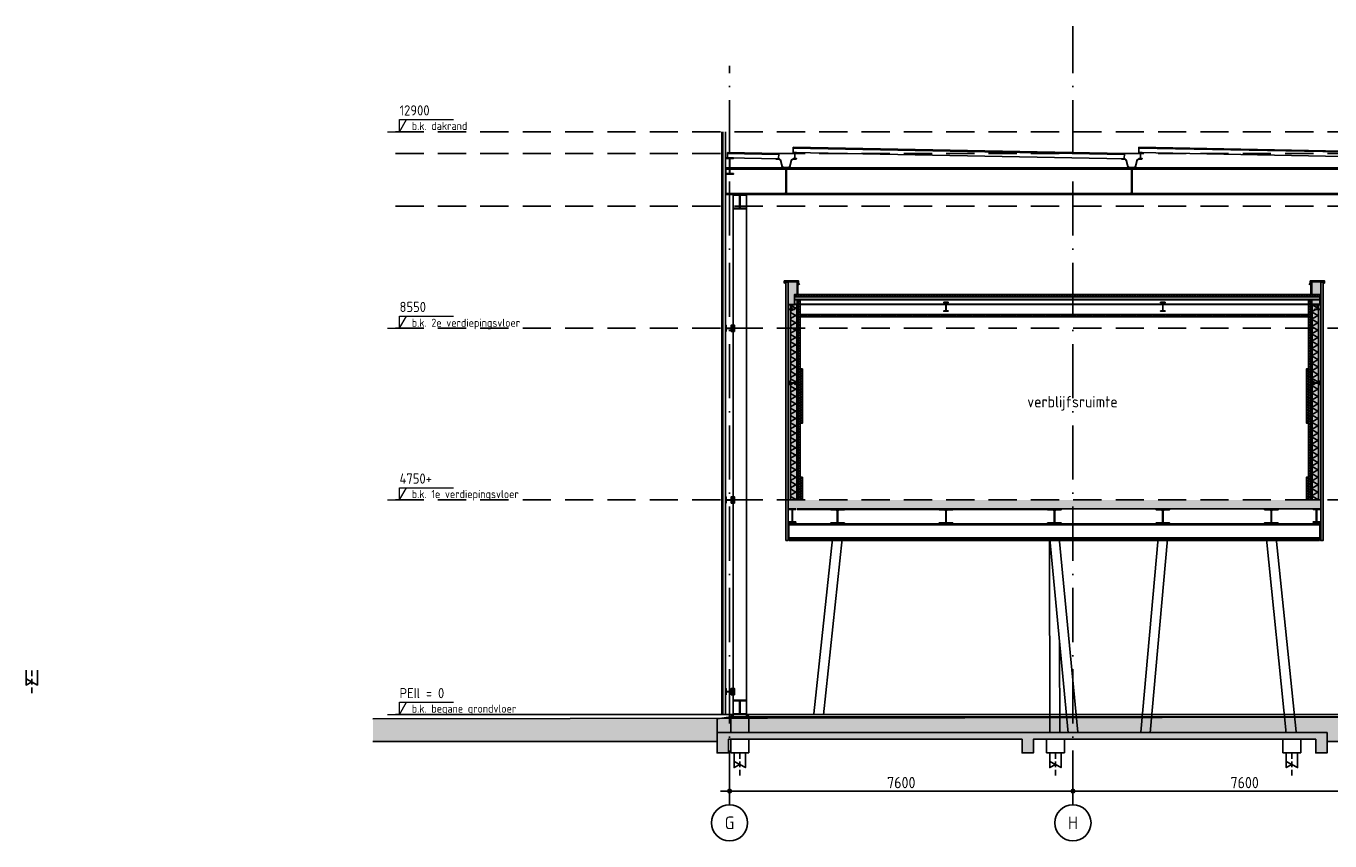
# Model space of a CAD drawing. Header units: millimetres. Extents: x -14070 to 121216, y 14949 to 85047.
# Tile 1 of 33: x -14070 to 14787, y 16840 to 34880. Entities that reach past the tile are written whole.
import ezdxf
from ezdxf.enums import TextEntityAlignment as Align

# ---------------------------------------------------------------- set-up
doc = ezdxf.new("R2010")
doc.units = ezdxf.units.MM
doc.header["$LTSCALE"] = 100
for name, pattern in [('ACAD_ISO10W100', [18, 12, -3, 0, -3]), ('gevels$0$ACAD_ISO10W100', [18, 12, -3, 0, -3]), ('HIDDEN2', [0.1875, 0.125, -0.0625])]:
    doc.linetypes.add(name, pattern=pattern)
doc.layers.get('Defpoints').update_dxf_attribs({"color": 181})
for name, color, linetype in [('A--L$7--_stramien', 1, 'Continuous'), ('A--L28--_hoofddraagkonstrukties', 3, 'Continuous'), ('A--T$7--_stramien', 7, 'Continuous'), ('AM$1A---_MAATVOERING', 2, 'Continuous'), ('BURO_60', 60, 'Continuous'), ('BURO_hoogtelijnen', 8, 'Continuous'), ('BURO_lijnen_0.05', 9, 'Continuous'), ('BURO_lijnen_0.10', 8, 'Continuous'), ('BURO_maaiveld', 7, 'Continuous'), ('BURO_tekst', 7, 'Continuous'), ('Detail_arcering_rood', 1, 'Continuous'), ('Detail_beton', 4, 'Continuous'), ('Detail_gipsplaat', 2, 'Continuous'), ('Detail_isolatie', 1, 'Continuous'), ('Detail_peilhoogte', 2, 'Continuous'), ('Detail_plaatmateriaal_binnen', 2, 'Continuous'), ('gevels$0$A--L$7--_stramien', 1, 'Continuous'), ('HATCH', 7, 'Continuous'), ('WIDE', 7, 'Continuous')]:
    doc.layers.add(name, color=color, linetype=linetype)
doc.styles.add('BRON maatvoering', font='isocp.shx')
doc.styles.add('BRON standaard', font='isocp.shx')
doc.dimstyles.new('BURO maatvoering 1-100', dxfattribs={"dimscale": 100, "dimtxt": 2.5, "dimasz": 1, "dimexe": 125, "dimexo": 0, "dimtad": 1, "dimdec": 0, "dimzin": 12, "dimdsep": 46, "dimtxsty": 'BRON maatvoering', "dimblk": 'BURO_maatvoeringssymbool_01', "dimcen": 2, "dimse1": 1, "dimse2": 1, "dimclrd": 1, "dimclrt": 7, "dimadec": 0, "dimazin": 0, "dimtfac": 1, "dimtdec": 0, "dimtix": 1, "dimtofl": 0, "dimtmove": 0, "dimatfit": 3, "dimldrblk": 'DOT', "dimfxl": 1, "dimtolj": 1, "dimtzin": 0, "dimarcsym": 0})

# ---------------------------------------------------------------- blocks, each defined once
blk = doc.blocks.new('BURO_peilmaat_1op100')
at = {"layer": 'AM$1A---_MAATVOERING', "lineweight": 0}
for p, q in [((0, 0), (300, 0)), ((150, 150), (812, 150)), ((150, 0), (237, 150)), ((150, 0), (150, 150))]:
    blk.add_line(p, q, dxfattribs=at)
at = {"layer": 'AM$1A---_MAATVOERING', "lineweight": 0, "style": 'BRON standaard'}
blk.add_attdef('TEKST', (150, 200), '', height=125, dxfattribs=at)
at = {"layer": 'Detail_peilhoogte', "color": 1, "style": 'BRON standaard'}
blk.add_attdef('OMSCHRIJF', (300, 22), '', height=100, dxfattribs=at)
blk = doc.blocks.new('BURO_maatvoeringssymbool_01')
at = {"color": 1}
for p, q in [((-2, 0), (2, 0)), ((0, -2), (0, 2))]:
    blk.add_line(p, q, dxfattribs=at)
blk.add_circle((0, 0), 0.4, dxfattribs=at)
blk = doc.blocks.new('*D139')
at = {"layer": 'AM$1A---_MAATVOERING', "color": 1, "lineweight": -2, "transparency": 16777216}
blk.add_line((9000, 17944), (1600, 17944), dxfattribs=at)
at = {"layer": 'Defpoints', "color": 0, "transparency": 16777216}
for p in [(1500, 17944), (9100, 17640), (1500, 17495)]:
    blk.add_point(p, dxfattribs=at)
at = {"layer": 'AM$1A---_MAATVOERING', "color": 1, "lineweight": -2, "transparency": 16777216, "xscale": 100, "yscale": 100, "zscale": 100, "rotation": 180}
blk.add_blockref('BURO_maatvoeringssymbool_01', (1500, 17944), dxfattribs=at)
at = {"layer": 'AM$1A---_MAATVOERING', "color": 1, "lineweight": -2, "transparency": 16777216, "xscale": 100, "yscale": 100, "zscale": 100}
blk.add_blockref('BURO_maatvoeringssymbool_01', (9100, 17944), dxfattribs=at)
at = {"layer": 'AM$1A---_MAATVOERING', "color": 7, "transparency": 16777216, "insert": (5300, 18131), "char_height": 250, "attachment_point": 5, "style": 'BRON maatvoering'}
blk.add_mtext('\\A1;7600', dxfattribs=at)
blk = doc.blocks.new('_Dot')
at = {"color": 0, "linetype": 'ByBlock', "lineweight": -2}
blk.add_line((-0.5, 0), (-1, 0), dxfattribs=at)
at = {"color": 0, "linetype": 'ByBlock', "const_width": 0.5}
blk.add_lwpolyline([(-0.25, 0, 1), (0.25, 0, 1)], format="xyb", close=True, dxfattribs=at)
blk = doc.blocks.new('*D140')
at = {"layer": 'AM$1A---_MAATVOERING', "color": 1, "lineweight": -2, "transparency": 16777216}
blk.add_line((9200, 17944), (16600, 17944), dxfattribs=at)
at = {"layer": 'Defpoints', "color": 0, "transparency": 16777216}
for p in [(16700, 17944), (9100, 17640), (16700, 17640)]:
    blk.add_point(p, dxfattribs=at)
at = {"layer": 'AM$1A---_MAATVOERING', "color": 1, "lineweight": -2, "transparency": 16777216, "xscale": 100, "yscale": 100, "zscale": 100, "rotation": 180}
blk.add_blockref('BURO_maatvoeringssymbool_01', (9100, 17944), dxfattribs=at)
at = {"layer": 'AM$1A---_MAATVOERING', "color": 1, "lineweight": -2, "transparency": 16777216, "xscale": 100, "yscale": 100, "zscale": 100}
blk.add_blockref('BURO_maatvoeringssymbool_01', (16700, 17944), dxfattribs=at)
at = {"layer": 'AM$1A---_MAATVOERING', "color": 7, "transparency": 16777216, "insert": (12900, 18131), "char_height": 250, "attachment_point": 5, "style": 'BRON maatvoering'}
blk.add_mtext('\\A1;7600', dxfattribs=at)
blk = doc.blocks.new('paal')
at = {"color": 1}
for points in [[(1707, -22488), (1707, -22814), (1957, -22677), (1957, -22488)], [(1957, -22488), (1957, -22814), (1832, -22745)]]:
    blk.add_lwpolyline(points, dxfattribs=at)
at = {"layer": 'BURO_hoogtelijnen', "linetype": 'HIDDEN2', "ltscale": 10}
blk.add_line((1832, -22992), (1832, -22444), dxfattribs=at)
blk = doc.blocks.new('*U53')
at = {"layer": 'HATCH'}
h = blk.add_hatch(dxfattribs=at)
h.set_pattern_fill('ANSI32', color=256, scale=0.5, style=0)
h.set_pattern_definition([(45, (0, -66.5), (-3.3676, 3.3676), []), (45, (2.245, -66.5), (-3.3676, 3.3676), [])])
edge = h.paths.add_edge_path()
edge.add_line((70, -133), (70, -124.5))
edge.add_line((70, -124.5), (14.75, -124.5))
edge.add_arc((14.75, -112.5), 12, 180, 270, ccw=False)
edge.add_line((2.75, -112.5), (2.75, -20.5))
edge.add_arc((14.75, -20.5), 12, 90, 180, ccw=False)
edge.add_line((14.75, -8.5), (70, -8.5))
edge.add_line((70, -8.5), (70, 0))
edge.add_line((70, 0), (-70, 0))
edge.add_line((-70, 0), (-70, -8.5))
edge.add_line((-70, -8.5), (-14.75, -8.5))
edge.add_arc((-14.75, -20.5), 12, 0, 90, ccw=False)
edge.add_line((-2.75, -20.5), (-2.75, -112.5))
edge.add_arc((-14.75, -112.5), 12, -90, 0, ccw=False)
edge.add_line((-14.75, -124.5), (-70, -124.5))
edge.add_line((-70, -124.5), (-70, -133))
edge.add_line((-70, -133), (70, -133))
at = {"color": 0, "linetype": 'ByBlock'}
blk.add_lwpolyline([(70, -133), (70, -124.5), (14.75, -124.5, -0.41421356), (2.75, -112.5), (2.75, -20.5, -0.41421356), (14.75, -8.5), (70, -8.5), (70, 0), (-70, 0), (-70, -8.5), (-14.75, -8.5, -0.41421356), (-2.75, -20.5), (-2.75, -112.5, -0.41421356), (-14.75, -124.5), (-70, -124.5), (-70, -133)], format="xyb", close=True, dxfattribs=at)
blk = doc.blocks.new('*U174')
at = {"layer": 'WIDE'}
blk.add_blockref('*U53', (0, 0), dxfattribs=at)
blk = doc.blocks.new('*U79')
at = {"layer": 'HATCH'}
h = blk.add_hatch(dxfattribs=at)
h.set_pattern_fill('ANSI32', color=256, scale=0.5, style=0)
h.set_pattern_definition([(45, (0, -180), (-3.3676, 3.3676), []), (45, (2.245, -180), (-3.3676, 3.3676), [])])
edge = h.paths.add_edge_path()
edge.add_line((85, -360), (85, -347))
edge.add_line((85, -347), (22, -347))
edge.add_arc((22, -329), 18, 180, 270, ccw=False)
edge.add_line((4, -329), (4, -31))
edge.add_arc((22, -31), 18, 90, 180, ccw=False)
edge.add_line((22, -13), (85, -13))
edge.add_line((85, -13), (85, 0))
edge.add_line((85, 0), (-85, 0))
edge.add_line((-85, 0), (-85, -13))
edge.add_line((-85, -13), (-22, -13))
edge.add_arc((-22, -31), 18, 0, 90, ccw=False)
edge.add_line((-4, -31), (-4, -329))
edge.add_arc((-22, -329), 18, -90, 0, ccw=False)
edge.add_line((-22, -347), (-85, -347))
edge.add_line((-85, -347), (-85, -360))
edge.add_line((-85, -360), (85, -360))
at = {"color": 0, "linetype": 'ByBlock'}
blk.add_lwpolyline([(85, -360), (85, -347), (22, -347, -0.414214), (4, -329), (4, -31, -0.414214), (22, -13), (85, -13), (85, 0), (-85, 0), (-85, -13), (-22, -13, -0.414214), (-4, -31), (-4, -329, -0.414214), (-22, -347), (-85, -347), (-85, -360)], format="xyb", close=True, dxfattribs=at)
blk = doc.blocks.new('*U87')
at = {"layer": 'WIDE'}
blk.add_blockref('*U79', (0, 0), dxfattribs=at)
blk = doc.blocks.new('*U70')
at = {"layer": 'HATCH'}
h = blk.add_hatch(dxfattribs=at)
h.set_pattern_fill('ANSI32', color=256, scale=0.5, style=0)
h.set_pattern_definition([(45, (0, -70), (-3.3676, 3.3676), []), (45, (2.245, -70), (-3.3676, 3.3676), [])])
edge = h.paths.add_edge_path()
edge.add_line((36.5, -140), (36.5, -133.1))
edge.add_line((36.5, -133.1), (9.35, -133.1))
edge.add_arc((9.35, -126.1), 7, 180, 270, ccw=False)
edge.add_line((2.35, -126.1), (2.35, -13.9))
edge.add_arc((9.35, -13.9), 7, 90, 180, ccw=False)
edge.add_line((9.35, -6.9), (36.5, -6.9))
edge.add_line((36.5, -6.9), (36.5, 0))
edge.add_line((36.5, 0), (-36.5, 0))
edge.add_line((-36.5, 0), (-36.5, -6.9))
edge.add_line((-36.5, -6.9), (-9.35, -6.9))
edge.add_arc((-9.35, -13.9), 7, 0, 90, ccw=False)
edge.add_line((-2.35, -13.9), (-2.35, -126.1))
edge.add_arc((-9.35, -126.1), 7, -90, 0, ccw=False)
edge.add_line((-9.35, -133.1), (-36.5, -133.1))
edge.add_line((-36.5, -133.1), (-36.5, -140))
edge.add_line((-36.5, -140), (36.5, -140))
at = {"color": 0, "linetype": 'ByBlock'}
blk.add_lwpolyline([(36.5, -140), (36.5, -133.1), (9.35, -133.1, -0.41421356), (2.35, -126.1), (2.35, -13.9, -0.41421356), (9.35, -6.9), (36.5, -6.9), (36.5, 0), (-36.5, 0), (-36.5, -6.9), (-9.35, -6.9, -0.41421356), (-2.35, -13.9), (-2.35, -126.1, -0.41421356), (-9.35, -133.1), (-36.5, -133.1), (-36.5, -140)], format="xyb", close=True, dxfattribs=at)
blk = doc.blocks.new('*U175')
at = {"layer": 'WIDE'}
blk.add_blockref('*U70', (0, 0), dxfattribs=at)
blk = doc.blocks.new('*U73')
at = {"layer": 'HATCH'}
h = blk.add_hatch(dxfattribs=at)
h.set_pattern_fill('ANSI32', color=256, scale=0.5, style=0)
h.set_pattern_definition([(45, (0, -100), (-3.3676, 3.3676), []), (45, (2.245, -100), (-3.3676, 3.3676), [])])
edge = h.paths.add_edge_path()
edge.add_line((50, -200), (50, -191.5))
edge.add_line((50, -191.5), (14.8, -191.5))
edge.add_arc((14.8, -179.5), 12, 180, 270, ccw=False)
edge.add_line((2.8, -179.5), (2.8, -20.5))
edge.add_arc((14.8, -20.5), 12, 90, 180, ccw=False)
edge.add_line((14.8, -8.5), (50, -8.5))
edge.add_line((50, -8.5), (50, 0))
edge.add_line((50, 0), (-50, 0))
edge.add_line((-50, 0), (-50, -8.5))
edge.add_line((-50, -8.5), (-14.8, -8.5))
edge.add_arc((-14.8, -20.5), 12, 0, 90, ccw=False)
edge.add_line((-2.8, -20.5), (-2.8, -179.5))
edge.add_arc((-14.8, -179.5), 12, -90, 0, ccw=False)
edge.add_line((-14.8, -191.5), (-50, -191.5))
edge.add_line((-50, -191.5), (-50, -200))
edge.add_line((-50, -200), (50, -200))
at = {"color": 0, "linetype": 'ByBlock'}
blk.add_lwpolyline([(50, -200), (50, -191.5), (14.8, -191.5, -0.4142136), (2.8, -179.5), (2.8, -20.5, -0.4142136), (14.8, -8.5), (50, -8.5), (50, 0), (-50, 0), (-50, -8.5), (-14.8, -8.5, -0.4142136), (-2.8, -20.5), (-2.8, -179.5, -0.4142136), (-14.8, -191.5), (-50, -191.5), (-50, -200)], format="xyb", close=True, dxfattribs=at)
blk = doc.blocks.new('*U177')
at = {"layer": 'WIDE'}
blk.add_blockref('*U73', (0, 0), dxfattribs=at)
blk = doc.blocks.new('*U183')
at = {"layer": 'Detail_arcering_rood'}
h = blk.add_hatch(dxfattribs=at)
h.set_pattern_fill('PLAAT', color=256, style=0)
h.set_pattern_definition([(90, (4390, 9.477), (-5, 3e-16), [])])
h.paths.add_polyline_path([(0, 0), (4440, 0), (4440, 19), (0, 19)])
at = {"layer": 'Detail_gipsplaat'}
blk.add_lwpolyline([(0, 0), (4440, 0), (4440, 19), (0, 19)], close=True, dxfattribs=at)
blk = doc.blocks.new('*U184')
at = {"layer": 'Detail_arcering_rood'}
h = blk.add_hatch(dxfattribs=at)
h.set_pattern_fill('ISOLATIE', color=256, scale=141, style=0)
h.set_pattern_definition([(60, (17807.5, 0), (-122.1096, 70.5), []), (120, (17807.5, 0), (-122.1096, -70.5), [])])
h.paths.add_polyline_path([(0, 0), (0, 141), (4326, 141), (4326, 0)])
at = {"layer": 'Detail_isolatie'}
blk.add_lwpolyline([(0, 0), (0, 141), (4326, 141), (4326, 0)], close=True, dxfattribs=at)
blk = doc.blocks.new('*U182')
at = {"layer": 'Detail_arcering_rood'}
h = blk.add_hatch(dxfattribs=at)
h.set_pattern_fill('ISOLATIE', color=256, scale=50, style=0)
h.set_pattern_definition([(60, (694.954, 0), (-43.3013, 25), []), (120, (694.954, 0), (-43.3013, -25), [])])
h.paths.add_polyline_path([(0, 0), (0, 50), (4440, 50), (4440, 0)])
at = {"layer": 'Detail_isolatie'}
blk.add_lwpolyline([(0, 0), (0, 50), (4440, 50), (4440, 0)], close=True, dxfattribs=at)
blk = doc.blocks.new('*U108')
at = {"layer": 'Detail_arcering_rood'}
h = blk.add_hatch(dxfattribs=at)
h.set_pattern_fill('LANGS', color=256, style=0)
h.set_pattern_definition([(0, (245.541, 13), (0, 5), [])])
h.paths.add_polyline_path([(0, 0), (0, 20), (296, 20), (296, 0)])
at = {"layer": 'Detail_plaatmateriaal_binnen'}
blk.add_lwpolyline([(0, 0), (0, 20), (296, 20), (296, 0)], close=True, dxfattribs=at)
blk = doc.blocks.new('*U181')
at = {"layer": 'Detail_arcering_rood'}
h = blk.add_hatch(dxfattribs=at)
h.set_pattern_fill('PLAAT', color=256, style=0)
h.set_pattern_definition([(90, (227.061, 9.477), (-5, 3e-16), [])])
h.paths.add_polyline_path([(0, 0), (277, 0), (277, 19), (0, 19)])
at = {"layer": 'Detail_gipsplaat'}
blk.add_lwpolyline([(0, 0), (277, 0), (277, 19), (0, 19)], close=True, dxfattribs=at)
blk = doc.blocks.new('*U77')
at = {"layer": 'HATCH'}
h = blk.add_hatch(dxfattribs=at)
h.set_pattern_fill('ANSI32', color=256, scale=0.5, style=0)
h.set_pattern_definition([(45, (0, -150), (-3.3676, 3.3676), []), (45, (2.245, -150), (-3.3676, 3.3676), [])])
edge = h.paths.add_edge_path()
edge.add_line((75, -300), (75, -289))
edge.add_line((75, -289), (18.55, -289))
edge.add_arc((18.55, -274), 15, 180, 270, ccw=False)
edge.add_line((3.55, -274), (3.55, -26))
edge.add_arc((18.55, -26), 15, 90, 180, ccw=False)
edge.add_line((18.55, -11), (75, -11))
edge.add_line((75, -11), (75, 0))
edge.add_line((75, 0), (-75, 0))
edge.add_line((-75, 0), (-75, -11))
edge.add_line((-75, -11), (-18.55, -11))
edge.add_arc((-18.55, -26), 15, 0, 90, ccw=False)
edge.add_line((-3.55, -26), (-3.55, -274))
edge.add_arc((-18.55, -274), 15, -90, 0, ccw=False)
edge.add_line((-18.55, -289), (-75, -289))
edge.add_line((-75, -289), (-75, -300))
edge.add_line((-75, -300), (75, -300))
at = {"color": 0, "linetype": 'ByBlock'}
blk.add_lwpolyline([(75, -300), (75, -289), (18.55, -289, -0.41421356), (3.55, -274), (3.55, -26, -0.41421356), (18.55, -11), (75, -11), (75, 0), (-75, 0), (-75, -11), (-18.55, -11, -0.41421356), (-3.55, -26), (-3.55, -274, -0.41421356), (-18.55, -289), (-75, -289), (-75, -300)], format="xyb", close=True, dxfattribs=at)
blk = doc.blocks.new('*U86')
at = {"layer": 'WIDE'}
blk.add_blockref('*U77', (0, 0), dxfattribs=at)
blk = doc.blocks.new('*U52')
at = {"layer": 'HATCH'}
h = blk.add_hatch(dxfattribs=at)
h.set_pattern_fill('ANSI32', color=256, scale=0.5, style=0)
h.set_pattern_definition([(45, (0, -57), (-3.3676, 3.3676), []), (45, (2.245, -57), (-3.3676, 3.3676), [])])
edge = h.paths.add_edge_path()
edge.add_line((60, -114), (60, -106))
edge.add_line((60, -106), (14.5, -106))
edge.add_arc((14.5, -94), 12, 180, 270, ccw=False)
edge.add_line((2.5, -94), (2.5, -20))
edge.add_arc((14.5, -20), 12, 90, 180, ccw=False)
edge.add_line((14.5, -8), (60, -8))
edge.add_line((60, -8), (60, 0))
edge.add_line((60, 0), (-60, 0))
edge.add_line((-60, 0), (-60, -8))
edge.add_line((-60, -8), (-14.5, -8))
edge.add_arc((-14.5, -20), 12, 0, 90, ccw=False)
edge.add_line((-2.5, -20), (-2.5, -94))
edge.add_arc((-14.5, -94), 12, -90, 0, ccw=False)
edge.add_line((-14.5, -106), (-60, -106))
edge.add_line((-60, -106), (-60, -114))
edge.add_line((-60, -114), (60, -114))
at = {"color": 0, "linetype": 'ByBlock'}
blk.add_lwpolyline([(60, -114), (60, -106), (14.5, -106, -0.4142136), (2.5, -94), (2.5, -20, -0.4142136), (14.5, -8), (60, -8), (60, 0), (-60, 0), (-60, -8), (-14.5, -8, -0.4142136), (-2.5, -20), (-2.5, -94, -0.4142136), (-14.5, -106), (-60, -106), (-60, -114)], format="xyb", close=True, dxfattribs=at)
blk = doc.blocks.new('*U176')
at = {"layer": 'WIDE'}
blk.add_blockref('*U52', (0, 0), dxfattribs=at)
blk = doc.blocks.new('*U185')
at = {"layer": 'Detail_arcering_rood'}
h = blk.add_hatch(dxfattribs=at)
h.set_pattern_fill('ISOLATIE', color=256, scale=50, style=0)
h.set_pattern_definition([(60, (-3243.07, 0), (-43.3013, 25), []), (120, (-3243.07, 0), (-43.3013, -25), [])])
h.paths.add_polyline_path([(0, 0), (0, 50), (502, 50), (502, 0)])
at = {"layer": 'Detail_isolatie'}
blk.add_lwpolyline([(0, 0), (0, 50), (502, 50), (502, 0)], close=True, dxfattribs=at)
blk = doc.blocks.new('*U186')
at = {"layer": 'Detail_arcering_rood'}
h = blk.add_hatch(dxfattribs=at)
h.set_pattern_fill('ISOLATIE', color=256, scale=50, style=0)
h.set_pattern_definition([(60, (7507.23, 0), (-43.30127, 25), []), (120, (7507.23, 0), (-43.30127, -25), [])])
h.paths.add_polyline_path([(0, 0), (0, 50), (11252, 50), (11252, 0)])
at = {"layer": 'Detail_isolatie'}
blk.add_lwpolyline([(0, 0), (0, 50), (11252, 50), (11252, 0)], close=True, dxfattribs=at)
blk = doc.blocks.new('*U187')
at = {"layer": 'Detail_arcering_rood'}
h = blk.add_hatch(dxfattribs=at)
h.set_pattern_fill('ISOLATIE', color=256, scale=50, style=0)
h.set_pattern_definition([(60, (7885.956, 0), (-43.30127, 25), []), (120, (7885.956, 0), (-43.30127, -25), [])])
h.paths.add_polyline_path([(0, 0), (0, 50), (11631, 50), (11631, 0)])
at = {"layer": 'Detail_isolatie'}
blk.add_lwpolyline([(0, 0), (0, 50), (11631, 50), (11631, 0)], close=True, dxfattribs=at)
blk = doc.blocks.new('*U188')
at = {"layer": 'Detail_arcering_rood'}
h = blk.add_hatch(dxfattribs=at)
h.set_pattern_fill('ISOLATIE', color=256, scale=50, style=0)
h.set_pattern_definition([(60, (-2545.046, 0), (-43.3013, 25), []), (120, (-2545.046, 0), (-43.3013, -25), [])])
h.paths.add_polyline_path([(0, 0), (0, 50), (1200, 50), (1200, 0)])
at = {"layer": 'Detail_isolatie'}
blk.add_lwpolyline([(0, 0), (0, 50), (1200, 50), (1200, 0)], close=True, dxfattribs=at)
blk = doc.blocks.new('AL_stramlab_01_P03_BV')
at = {"color": 2, "linetype": 'Continuous', "lineweight": -2}
blk.add_circle((0, 0), 500, dxfattribs=at)
at = {"color": 4, "linetype": 'Continuous', "lineweight": -2, "style": 'BRON standaard'}
blk.add_attdef('LABEL', text='', height=350, dxfattribs=at).set_placement((0, 0), align=Align.MIDDLE_CENTER)

msp = doc.modelspace()

# ---------------------------------------------------------------- hatches: boundary and pattern name
at = {"layer": 'BURO_maaiveld'}
msp.add_hatch(color=80, dxfattribs=at).paths.add_polyline_path([(1225, 19540), (1525, 19590), (21910.3, 19590), (21910.3, 19040), (14725, 19040), (14725, 19240), (1225, 19240)])
at = {"layer": 'Detail_arcering_rood'}
h = msp.add_hatch(color=60, dxfattribs=at)
h.dxf.hatch_style = 1
h.paths.add_polyline_path([(2745, 23490), (2745, 29234.2), (3013.8, 29234.2), (3013.8, 28937.1), (14366.1, 28937.1), (14366.1, 29234.2), (14635, 29234.2), (14635, 23490), (14585, 23490), (14585, 24388), (14266.1, 24390), (14266.1, 24890), (14316.1, 24890), (14316.1, 26090), (14266.1, 26090), (14266.1, 27290), (14316.1, 27290), (14316.1, 28441.4), (3063.8, 28441.4), (3063.8, 27290), (3113.8, 27290), (3113.8, 26090), (3063.8, 26090), (3063.8, 24890), (3113.8, 24890), (3113.8, 24388), (2795, 24388), (2795, 23490)])
h.paths.add_polyline_path([(3063.8, 28491.4), (14316.1, 28491.4), (14316.1, 28830), (3063.8, 28830)], flags=16)
h = msp.add_hatch(dxfattribs=at)
h.set_pattern_fill('PREFB', color=256, scale=2, style=0)
h.set_pattern_definition([(45, (0, 100), (-27.1529, 27.1529), []), (17, (0, 100), (10.314982, 31.931044), [0, -32.64, -18.48, 0, -26.88]), (48, (0, 100), (-7.366232, 32.468733), [0, -32.32, 0, -32.96, 0, -26.56]), (71, (0, 100), (-19.16463, 26.905229), [0, -32, 0, -192, -26.32])])
h.paths.add_polyline_path([(2814, 24390), (14566, 24390), (14566, 24190), (2814, 24190)])
h = msp.add_hatch(dxfattribs=at)
h.set_pattern_fill('BETON', color=256, scale=2, style=0)
h.set_pattern_definition([(17, (0, 0), (10.314982, 31.931044), [0, -32.64, -18.48, 0, -26.88]), (48, (0, 0), (-7.366232, 32.468733), [0, -32.32, 0, -32.96, 0, -26.56]), (71, (0, 0), (-19.16463, 26.90523), [0, -32, 0, -19.2, -26.32])])
h.paths.add_polyline_path([(1225, 19240), (1225, 18790), (1475, 18790), (1475, 19090), (7975, 19090), (7975, 18790), (8225, 18790), (8225, 19090), (14475, 19090), (14475, 18790), (14725, 18790), (14725, 19240)])
at = {"layer": 'HATCH'}
h = msp.add_hatch(dxfattribs=at)
h.set_pattern_fill('ANSI32', color=256, scale=0.5, style=0)
h.set_pattern_definition([(45, (-10617.0596, 704.3626), (-3.36759605, 3.36759605), []), (45, (-10614.8145, 704.3626), (-3.36759605, 3.36759605), [])])
edge = h.paths.add_edge_path()
edge.add_line((2900.2, 31740), (2600.2, 31740))
edge.add_line((2600.2, 31740), (2600.2, 31715))
edge.add_line((2600.2, 31715), (2716.7, 31715))
edge.add_arc((2716.7, 31688), 27, 0, 90, ccw=False)
edge.add_line((2743.7, 31688), (2743.7, 31202))
edge.add_arc((2716.7, 31202), 27, -90, 0, ccw=False)
edge.add_line((2716.7, 31175), (2600.2, 31175))
edge.add_line((2600.2, 31175), (2600.2, 31150))
edge.add_line((2600.2, 31150), (2900.2, 31150))
edge.add_line((2900.2, 31150), (2900.2, 31175))
edge.add_line((2900.2, 31175), (2783.7, 31175))
edge.add_arc((2783.7, 31202), 27, 180, 270, ccw=False)
edge.add_line((2756.7, 31202), (2756.7, 31688))
edge.add_arc((2783.7, 31688), 27, 90, 180, ccw=False)
edge.add_line((2783.7, 31715), (2900.2, 31715))
edge.add_line((2900.2, 31715), (2900.2, 31740))
h = msp.add_hatch(dxfattribs=at)
h.set_pattern_fill('ANSI32', color=256, scale=0.5, style=0)
h.set_pattern_definition([(45, (-2966.2634, 704.3626), (-3.36759605, 3.36759605), []), (45, (-2964.0184, 704.3626), (-3.36759605, 3.36759605), [])])
edge = h.paths.add_edge_path()
edge.add_line((10551, 31740), (10251, 31740))
edge.add_line((10251, 31740), (10251, 31715))
edge.add_line((10251, 31715), (10367.5, 31715))
edge.add_arc((10367.5, 31688), 27, 0, 90, ccw=False)
edge.add_line((10394.5, 31688), (10394.5, 31202))
edge.add_arc((10367.5, 31202), 27, -90, 0, ccw=False)
edge.add_line((10367.5, 31175), (10251, 31175))
edge.add_line((10251, 31175), (10251, 31150))
edge.add_line((10251, 31150), (10551, 31150))
edge.add_line((10551, 31150), (10551, 31175))
edge.add_line((10551, 31175), (10434.5, 31175))
edge.add_arc((10434.5, 31202), 27, 180, 270, ccw=False)
edge.add_line((10407.5, 31202), (10407.5, 31688))
edge.add_arc((10434.5, 31688), 27, 90, 180, ccw=False)
edge.add_line((10434.5, 31715), (10551, 31715))
edge.add_line((10551, 31715), (10551, 31740))
h = msp.add_hatch(dxfattribs=at)
h.set_pattern_fill('ANSI32', color=256, scale=0.5, style=0)
h.set_pattern_definition([(45, (18897.7193, 13905.211), (-3.367596, 3.367596), []), (45, (18899.9644, 13905.211), (-3.367596, 3.367596), [])])
edge = h.paths.add_edge_path()
edge.add_line((3922.5, 24171), (4040, 24171))
edge.add_line((4040, 24171), (4040, 24190))
edge.add_line((4040, 24190), (3740, 24190))
edge.add_line((3740, 24190), (3740, 24171))
edge.add_line((3740, 24171), (3857.5, 24171))
edge.add_arc((3857.5, 24144), 27, 0.0087, 89.99967, ccw=False)
edge.add_line((3884.5, 24144), (3884.5, 23906))
edge.add_arc((3857.5, 23906), 27, -90, 0.0087, ccw=False)
edge.add_line((3857.5, 23879), (3740, 23879))
edge.add_line((3740, 23879), (3740, 23860))
edge.add_line((3740, 23860), (3884.5, 23860))
edge.add_line((3884.5, 23860), (4040, 23860))
edge.add_line((4040, 23860), (4040, 23879))
edge.add_line((4040, 23879), (3922.4, 23879))
edge.add_arc((3922.4, 23906), 27, 179.9913, 270, ccw=False)
edge.add_line((3895.4, 23906), (3895.5, 24144))
edge.add_arc((3922.5, 24144), 27, 90.00033, 179.9913, ccw=False)
h = msp.add_hatch(dxfattribs=at)
h.set_pattern_fill('ANSI32', color=256, scale=0.5, style=0)
h.set_pattern_definition([(45, (21297.7193, 13905.211), (-3.367596, 3.367596), []), (45, (21299.9644, 13905.211), (-3.367596, 3.367596), [])])
edge = h.paths.add_edge_path()
edge.add_line((6322.5, 24171), (6440, 24171))
edge.add_line((6440, 24171), (6440, 24190))
edge.add_line((6440, 24190), (6140, 24190))
edge.add_line((6140, 24190), (6140, 24171))
edge.add_line((6140, 24171), (6257.5, 24171))
edge.add_arc((6257.5, 24144), 27, 0.0087, 89.99967, ccw=False)
edge.add_line((6284.5, 24144), (6284.5, 23906))
edge.add_arc((6257.5, 23906), 27, -90, 0.0087, ccw=False)
edge.add_line((6257.5, 23879), (6140, 23879))
edge.add_line((6140, 23879), (6140, 23860))
edge.add_line((6140, 23860), (6284.5, 23860))
edge.add_line((6284.5, 23860), (6440, 23860))
edge.add_line((6440, 23860), (6440, 23879))
edge.add_line((6440, 23879), (6322.4, 23879))
edge.add_arc((6322.4, 23906), 27, 179.9913, 270, ccw=False)
edge.add_line((6295.4, 23906), (6295.5, 24144))
edge.add_arc((6322.5, 24144), 27, 90.00033, 179.9913, ccw=False)
h = msp.add_hatch(dxfattribs=at)
h.set_pattern_fill('ANSI32', color=256, scale=0.5, style=0)
h.set_pattern_definition([(45, (23697.7193, 13905.211), (-3.367596, 3.367596), []), (45, (23699.9644, 13905.211), (-3.367596, 3.367596), [])])
edge = h.paths.add_edge_path()
edge.add_line((8722.5, 24171), (8840, 24171))
edge.add_line((8840, 24171), (8840, 24190))
edge.add_line((8840, 24190), (8540, 24190))
edge.add_line((8540, 24190), (8540, 24171))
edge.add_line((8540, 24171), (8657.5, 24171))
edge.add_arc((8657.5, 24144), 27, 0.0087, 89.99967, ccw=False)
edge.add_line((8684.5, 24144), (8684.5, 23906))
edge.add_arc((8657.5, 23906), 27, -90, 0.0087, ccw=False)
edge.add_line((8657.5, 23879), (8540, 23879))
edge.add_line((8540, 23879), (8540, 23860))
edge.add_line((8540, 23860), (8684.5, 23860))
edge.add_line((8684.5, 23860), (8840, 23860))
edge.add_line((8840, 23860), (8840, 23879))
edge.add_line((8840, 23879), (8722.4, 23879))
edge.add_arc((8722.4, 23906), 27, 179.9913, 270, ccw=False)
edge.add_line((8695.4, 23906), (8695.5, 24144))
edge.add_arc((8722.5, 24144), 27, 90.00033, 179.9913, ccw=False)
h = msp.add_hatch(dxfattribs=at)
h.set_pattern_fill('ANSI32', color=256, scale=0.5, style=0)
h.set_pattern_definition([(45, (26097.7193, 13905.211), (-3.367596, 3.367596), []), (45, (26099.9644, 13905.211), (-3.367596, 3.367596), [])])
edge = h.paths.add_edge_path()
edge.add_line((11122.5, 24171), (11240, 24171))
edge.add_line((11240, 24171), (11240, 24190))
edge.add_line((11240, 24190), (10940, 24190))
edge.add_line((10940, 24190), (10940, 24171))
edge.add_line((10940, 24171), (11057.5, 24171))
edge.add_arc((11057.5, 24144), 27, 0.0087, 89.99967, ccw=False)
edge.add_line((11084.5, 24144), (11084.5, 23906))
edge.add_arc((11057.5, 23906), 27, -90, 0.0087, ccw=False)
edge.add_line((11057.5, 23879), (10940, 23879))
edge.add_line((10940, 23879), (10940, 23860))
edge.add_line((10940, 23860), (11084.5, 23860))
edge.add_line((11084.5, 23860), (11240, 23860))
edge.add_line((11240, 23860), (11240, 23879))
edge.add_line((11240, 23879), (11122.4, 23879))
edge.add_arc((11122.4, 23906), 27, 179.9913, 270, ccw=False)
edge.add_line((11095.4, 23906), (11095.5, 24144))
edge.add_arc((11122.5, 24144), 27, 90.00033, 179.9913, ccw=False)
h = msp.add_hatch(dxfattribs=at)
h.set_pattern_fill('ANSI32', color=256, scale=0.5, style=0)
h.set_pattern_definition([(45, (28497.7193, 13905.211), (-3.367596, 3.367596), []), (45, (28499.9644, 13905.211), (-3.367596, 3.367596), [])])
edge = h.paths.add_edge_path()
edge.add_line((13522.5, 24171), (13640, 24171))
edge.add_line((13640, 24171), (13640, 24190))
edge.add_line((13640, 24190), (13340, 24190))
edge.add_line((13340, 24190), (13340, 24171))
edge.add_line((13340, 24171), (13457.5, 24171))
edge.add_arc((13457.5, 24144), 27, 0.0087, 89.99967, ccw=False)
edge.add_line((13484.5, 24144), (13484.5, 23906))
edge.add_arc((13457.5, 23906), 27, -90, 0.0087, ccw=False)
edge.add_line((13457.5, 23879), (13340, 23879))
edge.add_line((13340, 23879), (13340, 23860))
edge.add_line((13340, 23860), (13484.5, 23860))
edge.add_line((13484.5, 23860), (13640, 23860))
edge.add_line((13640, 23860), (13640, 23879))
edge.add_line((13640, 23879), (13522.4, 23879))
edge.add_arc((13522.4, 23906), 27, 179.9913, 270, ccw=False)
edge.add_line((13495.4, 23906), (13495.5, 24144))
edge.add_arc((13522.5, 24144), 27, 90.00033, 179.9913, ccw=False)

# ---------------------------------------------------------------- linework, layer by layer
at = {"color": 1}
for p, q in [((1456.7, 32081.6), (1454.4, 31961.6)), ((1456.4, 32061.6), (2588.1, 32040)), ((1456.7, 32081.6), (2588.5, 32060)), ((2587.3, 32060), (2586.2, 31940)), ((2910.5, 32200), (2908.2, 32080)), ((2908.2, 32080), (10237, 31940)), ((2910.2, 32180), (10238.9, 32040)), ((2910.5, 32200), (10239.3, 32060)), ((10238.1, 32060), (10237, 31940)), ((10561.3, 32200), (10559, 32080)), ((10559, 32080), (17887.8, 31940)), ((10560.9, 32180), (17889.7, 32040)), ((10561.3, 32200), (17890.1, 32060)), ((1454.4, 31961.6), (2586.2, 31940)), ((1415, 31740), (21910.3, 31740)), ((1415, 31740), (1415, 31715)), ((1415, 31715), (21910.3, 31715)), ((1415, 31715), (1415, 31175)), ((1415, 31175), (21910.3, 31175)), ((1415, 31175), (1415, 31150)), ((1415, 31150), (21910.3, 31150)), ((1575.8, 19590), (1575.8, 31150)), ((1874.2, 19590), (1874.2, 31150)), ((8690, 28830), (2935, 28830)), ((2935, 28716), (2935, 28830)), ((8690, 28822), (2935, 28822)), ((8690, 28724), (2935, 28724)), ((8690, 28716), (2935, 28716)), ((8690, 28830), (14566, 28830)), ((8690, 28822), (14566, 28822)), ((8690, 28724), (14566, 28724)), ((8690, 28716), (14445, 28716)), ((14566, 28716), (14566, 28830)), ((2893.9, 23860), (2893.9, 24190)), ((2893.9, 23860), (2893.9, 24190)), ((8690, 24190), (2995, 24190)), ((8690, 24179), (2995, 24179)), ((8690, 24190), (14431, 24190)), ((14486.1, 23860), (14486.1, 24190)), ((2814, 23841), (14566, 23841)), ((2814, 23549), (14566, 23549)), ((3779.5, 23530), (3367, 19650.3)), ((3989.5, 23530), (3577, 19629.8)), ((8580.4, 23530), (8590.5, 19239.7)), ((8585, 23520), (8995, 19230)), ((8795, 23540.1), (9205, 19250.1)), ((10984.9, 23539.4), (10601.9, 19249.4)), ((11195.1, 23520.6), (10812.1, 19230.6)), ((13381.1, 23518.6), (13819.1, 19228.3)), ((13598.9, 23542), (14036.9, 19251.7)), ((8804.9, 21218.4), (8809.6, 19240.3)), ((1525, 19590), (1563, 19640)), ((1563, 19640), (1887, 19640)), ((1925, 19590), (1887, 19640)), ((1525, 19590), (1925, 19590)), ((1525, 19240), (1525, 19590)), ((1925, 19240), (1925, 19590)), ((1525, 18790), (1525, 19090)), ((1925, 18790), (1925, 19090)), ((8512.7, 18790), (8512.7, 19090)), ((8912.7, 18790), (8912.7, 19090)), ((13746.8, 18790), (13746.8, 19090)), ((14146.8, 18790), (14146.8, 19090)), ((1525, 18790), (1925, 18790)), ((8512.7, 18790), (8912.7, 18790)), ((13746.8, 18790), (14146.8, 18790))]:
    msp.add_line(p, q, dxfattribs=at)
for p, q in [((2525.2, 31940), (2525.2, 31934)), ((2975.2, 31940), (2975.2, 31934)), ((10176, 31940), (10176, 31934)), ((10626, 31940), (10626, 31934)), ((2794.9, 29207.3), (2744.9, 29207.3)), ((2745, 23490), (2745, 29231.3)), ((2795, 23490), (2795, 29233)), ((14585, 23490), (14585, 29233)), ((14585.1, 29207.3), (14635.1, 29207.3)), ((14635, 23490), (14635, 29231.3)), ((2795, 23490), (2745, 23490)), ((2820, 23510), (14560, 23510)), ((2820, 23490), (2820, 23510)), ((2820, 23490), (14560, 23490)), ((14560, 23490), (14560, 23510)), ((14585, 23490), (14635, 23490))]:
    msp.add_line(p, q)
at = {"color": 4}
msp.add_line((-6395, 19540), (22040.3, 19590), dxfattribs=at)
for points in [[(2525.2, 31940), (2586.2, 31940, -0.3441507), (2634.7, 31902.1), (2665.8, 31783.9, 0.3441507), (2714.3, 31746), (2786.2, 31746, 0.3441507), (2834.7, 31783.9), (2865.8, 31902.1, -0.3441507), (2914.3, 31940), (2975.2, 31940)], [(2525.2, 31934), (2586.2, 31934, -0.3443704), (2628.9, 31900.7), (2659.9, 31782.4, 0.3439674), (2714.3, 31740), (2786.2, 31740, 0.3439674), (2840.5, 31782.4), (2871.6, 31900.7, -0.3443704), (2914.3, 31934), (2975.2, 31934)], [(10176, 31940), (10237, 31940, -0.3441507), (10285.5, 31902.1), (10316.6, 31783.9, 0.3441507), (10365.1, 31746), (10437, 31746, 0.3441507), (10485.5, 31783.9), (10516.6, 31902.1, -0.3441507), (10565.1, 31940), (10626, 31940)], [(10176, 31934), (10237, 31934, -0.3443704), (10279.7, 31900.7), (10310.7, 31782.4, 0.3439674), (10365.1, 31740), (10437, 31740, 0.3439674), (10491.3, 31782.4), (10522.4, 31900.7, -0.3443704), (10565.1, 31934), (10626, 31934)]]:
    msp.add_lwpolyline(points, format="xyb")
for points in [[(2900.2, 31740), (2600.2, 31740), (2600.2, 31715), (2716.7, 31715, -0.4142136), (2743.7, 31688), (2743.7, 31202, -0.4142136), (2716.7, 31175), (2600.2, 31175), (2600.2, 31150), (2900.2, 31150), (2900.2, 31175), (2783.7, 31175, -0.4142136), (2756.7, 31202), (2756.7, 31688, -0.4142136), (2783.7, 31715), (2900.2, 31715)], [(10551, 31740), (10251, 31740), (10251, 31715), (10367.5, 31715, -0.4142136), (10394.5, 31688), (10394.5, 31202, -0.4142136), (10367.5, 31175), (10251, 31175), (10251, 31150), (10551, 31150), (10551, 31175), (10434.5, 31175, -0.4142136), (10407.5, 31202), (10407.5, 31688, -0.4142136), (10434.5, 31715), (10551, 31715)], [(3922.5, 24171), (4040, 24171), (4040, 24190), (3740, 24190), (3740, 24171), (3857.5, 24171, -0.4141674), (3884.5, 24144), (3884.5, 23906, -0.4142581), (3857.5, 23879), (3740, 23879), (3740, 23860), (3884.5, 23860), (4040, 23860), (4040, 23879), (3922.4, 23879, -0.4142581), (3895.4, 23906), (3895.5, 24144, -0.4141674)], [(6322.5, 24171), (6440, 24171), (6440, 24190), (6140, 24190), (6140, 24171), (6257.5, 24171, -0.4141674), (6284.5, 24144), (6284.5, 23906, -0.4142581), (6257.5, 23879), (6140, 23879), (6140, 23860), (6284.5, 23860), (6440, 23860), (6440, 23879), (6322.4, 23879, -0.4142581), (6295.4, 23906), (6295.5, 24144, -0.4141674)], [(8722.5, 24171), (8840, 24171), (8840, 24190), (8540, 24190), (8540, 24171), (8657.5, 24171, -0.4141674), (8684.5, 24144), (8684.5, 23906, -0.4142581), (8657.5, 23879), (8540, 23879), (8540, 23860), (8684.5, 23860), (8840, 23860), (8840, 23879), (8722.4, 23879, -0.4142581), (8695.4, 23906), (8695.5, 24144, -0.4141674)], [(11122.5, 24171), (11240, 24171), (11240, 24190), (10940, 24190), (10940, 24171), (11057.5, 24171, -0.4141674), (11084.5, 24144), (11084.5, 23906, -0.4142581), (11057.5, 23879), (10940, 23879), (10940, 23860), (11084.5, 23860), (11240, 23860), (11240, 23879), (11122.4, 23879, -0.4142581), (11095.4, 23906), (11095.5, 24144, -0.4141674)], [(13522.5, 24171), (13640, 24171), (13640, 24190), (13340, 24190), (13340, 24171), (13457.5, 24171, -0.4141674), (13484.5, 24144), (13484.5, 23906, -0.4142581), (13457.5, 23879), (13340, 23879), (13340, 23860), (13484.5, 23860), (13640, 23860), (13640, 23879), (13522.4, 23879, -0.4142581), (13495.4, 23906), (13495.5, 24144, -0.4141674)]]:
    msp.add_lwpolyline(points, format="xyb", close=True)
at = {"color": 1}
for points in [[(1575.8, 31150), (1874.2, 31150), (1874.2, 31135), (1575.8, 31135)], [(1717.5, 31135), (1732.5, 31135), (1732.5, 30850), (1717.5, 30850)], [(1874.2, 30850), (1575.8, 30850), (1575.8, 30835), (1874.2, 30835)], [(1546.3, 28260), (1605.7, 28260), (1605.7, 28120), (1546.3, 28120)], [(1546.3, 24460), (1605.7, 24460), (1605.7, 24320), (1546.3, 24320)], [(2814, 23860), (14566, 23860), (14566, 23530), (2814, 23530)], [(1546.3, 20215.7), (1605.7, 20215.7), (1605.7, 20075.7), (1546.3, 20075.7)], [(1575.8, 19955), (1874.2, 19955), (1874.2, 19940), (1575.8, 19940)], [(1717.5, 19940), (1732.5, 19940), (1732.5, 19655), (1717.5, 19655)], [(1874.2, 19655), (1575.8, 19655), (1575.8, 19640), (1874.2, 19640)]]:
    msp.add_lwpolyline(points, close=True, dxfattribs=at)
at = {"color": 3}
for points in [[(3050.1, 29153.5), (3027.9, 29190.4), (3027.9, 29237.2), (2710.7, 29239.2), (2710.7, 29189.2), (2735.7, 29194.4)], [(14329.9, 29153.5), (14352.1, 29190.4), (14352.1, 29237.2), (14669.2, 29239.2), (14669.2, 29189.2), (14644.2, 29194.4)]]:
    msp.add_lwpolyline(points, dxfattribs=at)
at = {"color": 1}
for points in [[(3015.4, 29214.2), (2719.8, 29214.2), (2719.8, 29234.2), (3015.4, 29234.2), (3015.4, 29214.2)], [(14364.6, 29214.2), (14660.1, 29214.2), (14660.1, 29234.2), (14364.6, 29234.2), (14364.6, 29214.2)]]:
    msp.add_lwpolyline(points, dxfattribs=at)
for points in [[(2745, 23490), (2745, 29234.2), (3013.8, 29234.2), (3013.8, 28937.1), (14366.1, 28937.1), (14366.1, 29234.2), (14635, 29234.2), (14635, 23490), (14585, 23490), (14585, 24388), (14266.1, 24390), (14266.1, 24890), (14316.1, 24890), (14316.1, 26090), (14266.1, 26090), (14266.1, 27290), (14316.1, 27290), (14316.1, 28441.4), (3063.8, 28441.4), (3063.8, 27290), (3113.8, 27290), (3113.8, 26090), (3063.8, 26090), (3063.8, 24890), (3113.8, 24890), (3113.8, 24388), (2795, 24388), (2795, 23490)], [(3063.8, 28491.4), (14316.1, 28491.4), (14316.1, 28830), (3063.8, 28830)]]:
    msp.add_lwpolyline(points, close=True)
for points in [[(8690, 28830), (2935, 28830), (2935, 28886), (8690, 28886)], [(8690, 28830), (14566, 28830), (14566, 28886), (8690, 28886)]]:
    msp.add_lwpolyline(points)
msp.add_arc((6322.5, 24144), 27, 90.00033, 179.9913)
at = {"layer": 'A--L$7--_stramien', "color": 1, "linetype": 'ACAD_ISO10W100', "lineweight": -3}
for p, q in [((1500, 17640), (1500, 33996.8)), ((9100, 17640), (9100, 20640))]:
    msp.add_line(p, q, dxfattribs=at)
at = {"layer": 'BURO_60'}
msp.add_solid([(1344.3, 32538.1), (1354.3, 32538.1), (1343.5, 19638.1), (1353.5, 19638.1)], dxfattribs=at)
at = {"layer": 'BURO_hoogtelijnen', "linetype": 'HIDDEN2', "ltscale": 50}
for p, q in [((-5891.8, 32540), (103000, 32540)), ((-5891.8, 32540), (103000, 32540)), ((-5891.8, 32060), (38730, 32060)), ((-5891.8, 30890), (103000, 30890)), ((-5891.8, 28190), (103000, 28190)), ((-5891.8, 24390), (103000, 24390)), ((103000, 19640), (-5891.8, 19640))]:
    msp.add_line(p, q, dxfattribs=at)
at = {"layer": 'BURO_lijnen_0.05'}
for points in [[(1329.3, 32538.1), (1328.5, 19638.1)], [(1413.3, 32538.1), (1412.5, 19638.1)]]:
    msp.add_lwpolyline(points, dxfattribs=at)
at = {"layer": 'BURO_lijnen_0.10'}
for points in [[(1344.3, 32538.1), (1343.5, 19638.1)], [(1353.5, 19638.1), (1354.3, 32538.1)]]:
    msp.add_lwpolyline(points, dxfattribs=at)
at = {"layer": 'BURO_maaiveld', "ltscale": 50}
msp.add_line((1225, 19040), (-6395, 19040), dxfattribs=at)
at = {"layer": 'BURO_maaiveld', "color": 80}
msp.add_lwpolyline([(1225, 19540), (1525, 19590), (21910.3, 19590), (21910.3, 19040), (14725, 19040), (14725, 19240), (1225, 19240)], close=True, dxfattribs=at)
msp.add_solid([(1225, 19540), (1225, 19040), (-6395, 19540), (-6395, 19040)], dxfattribs=at)
at = {"layer": 'Defpoints'}
msp.add_line((-5891.8, 19640), (103000, 19640), dxfattribs=at)
msp.add_line((-5891.8, 19640), (103000, 19640), dxfattribs=at)
at = {"layer": 'Detail_beton'}
msp.add_lwpolyline([(1225, 19240), (1225, 18790), (1475, 18790), (1475, 19090), (7975, 19090), (7975, 18790), (8225, 18790), (8225, 19090), (14475, 19090), (14475, 18790), (14725, 18790), (14725, 19240)], close=True, dxfattribs=at)
at = {"layer": 'gevels$0$A--L$7--_stramien', "color": 1, "linetype": 'gevels$0$ACAD_ISO10W100', "lineweight": -3}
msp.add_line((9100, 17640), (9100, 34880), dxfattribs=at)

# ---------------------------------------------------------------- block references
at = {"xscale": 1.8, "yscale": 1.8, "zscale": 1.8}
for p, values in [((-6074.7, 32540), {'TEKST': '12900', 'OMSCHRIJF': 'b.k. dakrand'}), ((-6074.7, 24390), {'TEKST': '4750+', 'OMSCHRIJF': 'b.k. 1e verdiepingsvloer'}), ((-6074.7, 19640), {'TEKST': 'PEIl = 0', 'OMSCHRIJF': 'b.k. begane grondvloer'})]:
    msp.add_blockref('BURO_peilmaat_1op100', p, dxfattribs=at).add_auto_attribs(values)
msp.add_blockref('*U108', (2719.8, 29214.2))
at = {"xscale": -1, "rotation": 270}
for name, p in [('*U181', (2994.9, 28937.1)), ('*U183', (2994.9, 24388)), ('*U182', (14316.1, 24388)), ('*U184', (14394.1, 24388)), ('*U188', (14266.1, 26090)), ('*U185', (14266.1, 24388))]:
    msp.add_blockref(name, p, dxfattribs=at)
at = {"xscale": -1}
for name, p in [('*U108', (14660.1, 29214.2)), ('paal', (-12113.5, 43105.3)), ('paal', (3557, 41278.2)), ('paal', (10544.7, 41278.2)), ('paal', (15778.8, 41278.2))]:
    msp.add_blockref(name, p, dxfattribs=at)
for name, p, rotation in [('*U181', (14385.1, 28937.1), 90.00000000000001), ('*U187', (14566, 28936), 180), ('*U184', (2985.9, 24388), 90.00000000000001), ('*U182', (3063.8, 24388), 90.00000000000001), ('*U183', (14385.1, 24388), 90.00000000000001), ('*U188', (3113.8, 26090), 90.00000000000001), ('*U185', (3113.8, 24388), 90.00000000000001)]:
    msp.add_blockref(name, p, dxfattribs=dict(rotation=rotation))
ref = msp.add_blockref('BURO_peilmaat_1op100', (-6074.7, 28190), dxfattribs=dict(xscale=1.8, yscale=1.8, zscale=1.8))
ref.add_attrib('TEKST', '8550', (-5804.7, 28550), dxfattribs={"layer": 'AM$1A---_MAATVOERING', "lineweight": 0, "height": 225, "style": 'BRON standaard'})
ref.add_attrib('OMSCHRIJF', 'b.k. 2e verdiepingsvloer', (-5534.5, 28221.6), dxfattribs={"layer": 'Detail_peilhoogte', "color": 1, "height": 180, "style": 'BRON standaard'})
at = {"color": 60, "rotation": 180}
msp.add_blockref('*U186', (14316.1, 28491.4), dxfattribs=at)
at = {"layer": 'A--L28--_hoofddraagkonstrukties'}
for name, p in [('*U175', (2944.7, 32080)), ('*U175', (10595.5, 32080)), ('*U87', (1500, 31959.5)), ('*U177', (6290, 28765)), ('*U177', (11090, 28765)), ('*U86', (2889, 24190))]:
    msp.add_blockref(name, p, dxfattribs=at)
for name, p, rotation in [('*U176', (2874, 28602), 180), ('*U174', (1413.3, 28190), 90), ('*U175', (2814, 26980), 90.00000000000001), ('*U174', (1413.3, 24390), 90), ('*U174', (1413.3, 20145.7), 90)]:
    msp.add_blockref(name, p, dxfattribs=dict(at, rotation=rotation))
at = {"layer": 'A--L28--_hoofddraagkonstrukties', "xscale": -1}
for name, p, rotation in [('*U176', (14506, 28602), 180), ('*U175', (14566, 26980), 270)]:
    msp.add_blockref(name, p, dxfattribs=dict(at, rotation=rotation))
msp.add_blockref('*U86', (14491, 24190), dxfattribs=at)
at = {"layer": 'A--T$7--_stramien', "color": 7, "linetype": 'Continuous', "lineweight": -3, "xscale": 0.8, "yscale": 0.8, "zscale": 0.8}
for p, values in [((1500, 17240), {'LABEL': 'G'}), ((9100, 17240), {'LABEL': 'H'})]:
    msp.add_blockref('AL_stramlab_01_P03_BV', p, dxfattribs=at).add_auto_attribs(values)

# ---------------------------------------------------------------- texts
at = {"layer": 'BURO_tekst', "color": 2, "style": 'BRON standaard'}
msp.add_text('verblijfsruimte', height=250, dxfattribs=at).set_placement((8088, 26439))

# ---------------------------------------------------------------- dimensions: what is measured, and where the dimension line sits
at = {"layer": 'AM$1A---_MAATVOERING'}
for base, p2, picture, middle in [((1500, 17943.6), (1500, 17494.6), '*D139', (5300, 18131.1)), ((16700, 17943.6), (16700, 17640), '*D140', (12900, 18131.1))]:
    dim = msp.add_linear_dim(base=base, p1=(9100, 17640), p2=p2, dimstyle='BURO maatvoering 1-100', override={"dimtmove": 1}, dxfattribs=at)
    dim.commit()
    dim.dimension.update_dxf_attribs({"geometry": picture, "text_midpoint": middle})

doc.saveas('drawing.dxf')
